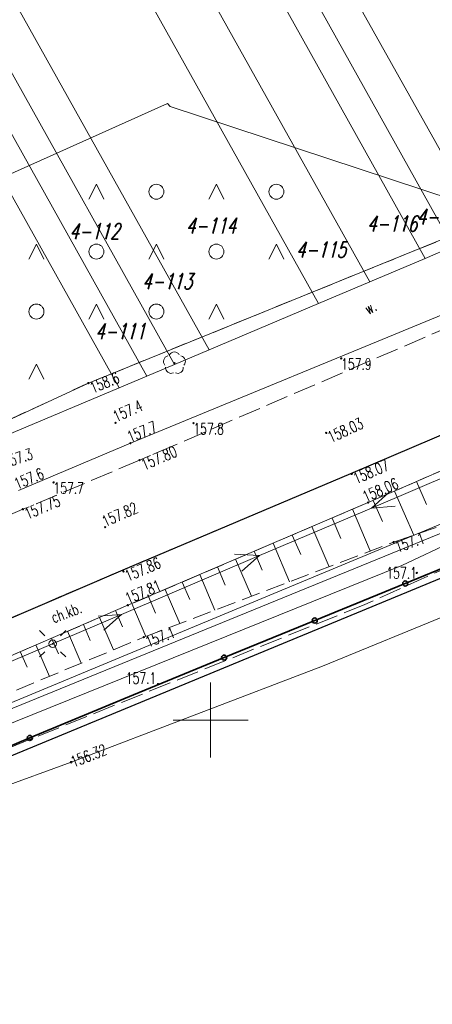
# Model space of a CAD drawing. Header units: metres. Extents: x 7549598 to 7550187, y 5738498 to 5738922.
# Tile 8 of 11: x 7549937 to 7549965, y 5738681 to 5738747. Entities that reach past the tile are written whole.
import ezdxf
from ezdxf.enums import TextEntityAlignment as Align

# ---------------------------------------------------------------- set-up
doc = ezdxf.new("R2010")
doc.units = ezdxf.units.M
doc.header["$MEASUREMENT"] = 0
for name, pattern in [('1', [0]), ('1_1', [0]), ('1_14', [1, -1]), ('1_OTKC', [1.5, 1, -0.5]), ('1_OTKJ', [2, 1.5, -0.5]), ('1_OTKK', [0]), ('1_OTKR', [0]), ('1_OTRK', [1.75, 1.25, -0.5]), ('1_OTRKG', [1.75, 1.25, -0.5]), ('1_OTSP', [1.5, 1, -0.5]), ('1_OTZZ', [1.5, 1, -0.5]), ('3_SUEP_A', [0]), ('3_SUGP', [0]), ('3_SUPP_P', [2, 1.5, -0.5]), ('3_SUWP', [0])]:
    doc.linetypes.add(name, pattern=pattern)
doc.layers.get('0').update_dxf_attribs({"color": 250, "linetype": 'CONTINUOUS', "lineweight": 100})
for name, color, linetype, lineweight in [('Dzialki', 90, '1', 18), ('Numery_dzialek', 90, 'CONTINUOUS', 9), ('OTK_E_T_1', 7, 'CONTINUOUS', 0), ('OTK_E_T_4', 7, 'CONTINUOUS', 0), ('OTK_L_0', 7, '1_OTKJ', 18), ('OTK_L_1', 7, '1_OTKK', 25), ('OTK_L_2', 7, '1_OTKC', 18), ('OTK_L_5', 7, 'CONTINUOUS', 18), ('OTO_L_0', 7, 'CONTINUOUS', 35), ('OTR_L_1', 7, '1_OTRK', 18), ('OTR_T_0', 7, 'CONTINUOUS', 18), ('OTR_T_1', 7, 'CONTINUOUS', 18), ('OTS_L_1', 7, '1_OTSP', 18), ('OTZ_L_0', 7, '1_OTZZ', 18), ('Podzial_sekcyjny_krzyze', 7, '1', 0), ('SUE_T_3', 7, 'CONTINUOUS', 18), ('SUEP_L_0', 1, '3_SUEP_A', 18), ('SUP_T_2', 7, 'CONTINUOUS', 18), ('SUWP_L_0', 5, '3_SUWP', 18)]:
    doc.layers.add(name, color=color, linetype=linetype, lineweight=lineweight)
for name, color, linetype, lineweight, true_color in [('OTZ_T_0', 7, 'CONTINUOUS', 18, 0x008000), ('P_SUKP_L_0', 7, '3_SUPP_P', 18, 0x803300), ('SUGP_L_0', 7, '3_SUGP', 18, 0xbfbf00), ('SUGR_T_0', 7, 'CONTINUOUS', 18, 0xbfbf00)]:
    doc.layers.add(name, color=color, linetype=linetype, lineweight=lineweight, true_color=true_color)
doc.styles.get("Standard").update_dxf_attribs({"font": 'Simplex.SHX', "width": 0.75})

# ---------------------------------------------------------------- blocks, each defined once
blk = doc.blocks.new('2_OTRS')
at = {"linetype": 'Continuous'}
blk.add_circle((0, 0), 0.045, dxfattribs=at)
blk = doc.blocks.new('2_OTRN')
at = {"linetype": 'Continuous'}
blk.add_circle((0, 0), 0.045, dxfattribs=at)
blk = doc.blocks.new('2_OTZZ')
at = {"linetype": 'Continuous'}
for p, q in [((-2, 2.5), (-2.5, 1.5)), ((-1.5, 1.5), (-2, 2.5)), ((2, -1.5), (1.5, -2.5)), ((2.5, -2.5), (2, -1.5))]:
    blk.add_line(p, q, dxfattribs=at)
for centre in [(2, 2), (-2, -2)]:
    blk.add_circle(centre, 0.5, dxfattribs=at)
blk = doc.blocks.new('2_OTZL')
at = {"linetype": 'Continuous'}
blk.add_circle((0, 0), 0.045, dxfattribs=at)
for centre, start, end in [((0, 0.375), 30.14012, 149.85988), ((-0.357, 0.116), 102.14447, 221.86002), ((0.357, 0.116), 318.13998, 77.85553), ((-0.22, -0.303), 174.14818, 293.85423), ((0.22, -0.303), 246.14577, 5.85182)]:
    blk.add_arc(centre, 0.375, start, end, dxfattribs=at)
blk = doc.blocks.new('4_SUEO_W')
at = {"linetype": 'Continuous'}
for p, q in [((-0.53035, 0.53035), (-0.8839, 0.8839)), ((0.53035, 0.53035), (0.8839, 0.8839)), ((-0.53035, -0.53035), (-0.8839, -0.8839)), ((0.53035, -0.53035), (0.8839, -0.8839))]:
    blk.add_line(p, q, dxfattribs=at)
blk.add_circle((0, 0), 0.025, dxfattribs=at)
blk = doc.blocks.new('4_SUPP')
at = {"linetype": 'Continuous'}
blk.add_circle((0, 0), 0.25, dxfattribs=at)
blk = doc.blocks.new('4_SUPS')
at = {"linetype": 'Continuous'}
blk.add_circle((0, 0), 0.0625, dxfattribs=at)

msp = doc.modelspace()

# ---------------------------------------------------------------- linework, layer by layer
at = {"layer": 'Dzialki'}
for p, q in [((7549916.88, 5738824.77), (7549968.37, 5738732.52)), ((7549914.87, 5738823.46), (7549966.16, 5738731.59)), ((7549913.19, 5738822.37), (7549964.31, 5738730.8)), ((7549909.85, 5738820.19), (7549960.62, 5738729.24)), ((7549906.74, 5738818.16), (7549957.19, 5738727.79)), ((7549900.14, 5738813.85), (7549949.9, 5738724.71)), ((7549898.04, 5738812.49), (7549947.59, 5738723.73)), ((7549896.37, 5738811.4), (7549945.74, 5738722.95)), ((7549894.69, 5738810.3), (7549943.9, 5738722.17)), ((7549964.31, 5738730.8), (7549966.16, 5738731.59)), ((7549960.62, 5738729.24), (7549964.31, 5738730.8)), ((7549957.19, 5738727.79), (7549960.62, 5738729.24)), ((7549949.9, 5738724.71), (7549957.19, 5738727.79)), ((7549947.59, 5738723.73), (7549949.9, 5738724.71)), ((7549945.74, 5738722.95), (7549947.59, 5738723.73)), ((7549943.9, 5738722.17), (7549945.74, 5738722.95)), ((7549936.41, 5738719), (7549943.9, 5738722.17)), ((7549888.39, 5738681.03), (7549973.31, 5738716.39))]:
    msp.add_line(p, q, dxfattribs=at)
at = {"layer": 'OTK_L_0', "linetype": '1_OTKJ'}
for p, q in [((7549969.81, 5738727.92), (7549945.27, 5738717.34)), ((7549959.35, 5738716.44), (7549971.76, 5738721.76)), ((7549945.27, 5738717.34), (7549937.49, 5738714.06)), ((7549944.17, 5738710.03), (7549959.35, 5738716.44)), ((7549937.49, 5738714.06), (7549930.95, 5738711.32)), ((7549929.33, 5738703.66), (7549944.17, 5738710.03))]:
    msp.add_line(p, q, dxfattribs=at)
at = {"layer": 'OTK_L_1', "linetype": '1_OTKK'}
for p, q in [((7549959.35, 5738716.44), (7549971.76, 5738721.76)), ((7549944.17, 5738710.03), (7549959.35, 5738716.44)), ((7549974.7, 5738713.32), (7549906.33, 5738685.06)), ((7549929.33, 5738703.66), (7549944.17, 5738710.03))]:
    msp.add_line(p, q, dxfattribs=at)
at = {"layer": 'OTK_L_2', "linetype": '1_OTKC'}
for p, q in [((7549971.76, 5738721.76), (7549959.35, 5738716.44)), ((7549959.35, 5738716.44), (7549944.17, 5738710.03)), ((7549944.17, 5738710.03), (7549929.33, 5738703.66))]:
    msp.add_line(p, q, dxfattribs=at)
at = {"layer": 'OTK_L_2', "linetype": '1_14'}
for p, q in [((7549960.51, 5738714.51), (7549972.4, 5738719.69)), ((7549944.49, 5738707.66), (7549960.51, 5738714.51)), ((7549935.24, 5738703.67), (7549944.49, 5738707.66))]:
    msp.add_line(p, q, dxfattribs=at)
at = {"layer": 'OTK_L_5', "linetype": '1_OTKR'}
for p, q in [((7549941.85, 5738722.48), (7549967.54, 5738732.92)), ((7549969.56, 5738728.74), (7549944.66, 5738718.47)), ((7549928.57, 5738716.34), (7549941.85, 5738722.48)), ((7549944.66, 5738718.47), (7549937.19, 5738715.31))]:
    msp.add_line(p, q, dxfattribs=at)
at = {"layer": 'OTO_L_0'}
for p, q in [((7549969.02, 5738711.586), (7549962.983, 5738709.112)), ((7549962.983, 5738709.112), (7549956.945, 5738706.638)), ((7549956.945, 5738706.638), (7549950.908, 5738704.164)), ((7549950.908, 5738704.164), (7549944.87, 5738701.69)), ((7549944.87, 5738701.69), (7549937.948, 5738698.802)), ((7549937.948, 5738698.802), (7549931.869, 5738696.266))]:
    msp.add_line(p, q, dxfattribs=at)
for centre in [(7549962.983, 5738709.112), (7549956.945, 5738706.638), (7549950.908, 5738704.164), (7549937.948, 5738698.802)]:
    msp.add_circle(centre, 0.17, dxfattribs=at)
at = {"layer": 'OTR_L_1', "linetype": '1_OTRKG'}
for p, q in [((7549972.4, 5738719.69), (7549960.51, 5738714.51)), ((7549960.51, 5738714.51), (7549944.49, 5738707.66)), ((7549944.49, 5738707.66), (7549935.24, 5738703.67))]:
    msp.add_line(p, q, dxfattribs=at)
at = {"layer": 'OTR_L_1', "linetype": '1_OTRK'}
for p, q in [((7549962.2, 5738711.87), (7549973.6, 5738715.81)), ((7549945.56, 5738705.53), (7549962.2, 5738711.87)), ((7549930.59, 5738699.32), (7549945.56, 5738705.53))]:
    msp.add_line(p, q, dxfattribs=at)
at = {"layer": 'OTR_L_1', "linetype": '1_1'}
for p, q in [((7549963.737, 5738715.916), (7549964.402, 5738714.388)), ((7549962.267, 5738715.275), (7549963.548, 5738712.336)), ((7549960.851, 5738714.658), (7549961.468, 5738713.242)), ((7549959.461, 5738714.061), (7549960.65, 5738711.28)), ((7549958.097, 5738713.478), (7549958.68, 5738712.115)), ((7549955.45, 5738712.346), (7549956.01, 5738711.036)), ((7549956.76, 5738712.907), (7549957.904, 5738710.233)), ((7549954.165, 5738711.797), (7549955.264, 5738709.227)), ((7549952.905, 5738711.258), (7549953.444, 5738709.999)), ((7549951.671, 5738710.73), (7549952.727, 5738708.261)), ((7549950.46, 5738710.213), (7549950.978, 5738709.002)), ((7549948.109, 5738709.208), (7549948.607, 5738708.044)), ((7549949.273, 5738709.705), (7549950.288, 5738707.331)), ((7549946.969, 5738708.72), (7549947.944, 5738706.438)), ((7549944.754, 5738707.773), (7549945.692, 5738705.58)), ((7549945.85, 5738708.242), (7549946.329, 5738707.123)), ((7549943.668, 5738707.305), (7549944.136, 5738706.219)), ((7549942.589, 5738706.84), (7549943.52, 5738704.684)), ((7549940.455, 5738705.92), (7549941.373, 5738703.793)), ((7549941.519, 5738706.378), (7549941.981, 5738705.308)), ((7549939.399, 5738705.464), (7549939.855, 5738704.408)), ((7549937.31, 5738704.563), (7549937.759, 5738703.521)), ((7549938.351, 5738705.012), (7549939.255, 5738702.915))]:
    msp.add_line(p, q, dxfattribs=at)
at = {"layer": 'OTS_L_1', "linetype": '1_OTSP'}
msp.add_line((7549974.7, 5738713.32), (7549906.33, 5738685.06), dxfattribs=at)
at = {"layer": 'OTZ_L_0', "linetype": '1_14'}
for p, q in [((7549947.12, 5738741.13), (7549902.07, 5738720.97)), ((7549947.299, 5738740.939), (7549947.12, 5738741.13)), ((7549968.011, 5738734.1), (7549947.299, 5738740.939))]:
    msp.add_line(p, q, dxfattribs=at)
at = {"layer": 'OTZ_L_0', "linetype": '1_OTZZ'}
for p, q in [((7549941.85, 5738722.48), (7549967.54, 5738732.92)), ((7549928.57, 5738716.34), (7549941.85, 5738722.48))]:
    msp.add_line(p, q, dxfattribs=at)
at = {"layer": 'P_SUKP_L_0', "linetype": '3_SUPP_P'}
for p, q in [((7549997.33, 5738724.33), (7549960.29, 5738707.71)), ((7549960.29, 5738707.71), (7549926.65, 5738694.15))]:
    msp.add_line(p, q, dxfattribs=at)
at = {"layer": 'Podzial_sekcyjny_krzyze'}
for p, q in [((7549950, 5738697.5), (7549950, 5738702.5)), ((7549947.5, 5738700), (7549952.5, 5738700))]:
    msp.add_line(p, q, dxfattribs=at)
at = {"layer": 'SUEP_L_0', "linetype": '3_SUEP_A'}
for p, q in [((7549960.723, 5738714.147), (7549969.922, 5738718.068)), ((7549974.13, 5738716.04), (7549918.88, 5738693.48)), ((7549961.907, 5738715.196), (7549960.723, 5738714.147)), ((7549953.269, 5738710.971), (7549960.723, 5738714.147)), ((7549960.723, 5738714.147), (7549962.299, 5738714.276)), ((7549951.595, 5738711.073), (7549953.269, 5738710.971)), ((7549944.07, 5738707.05), (7549953.269, 5738710.971)), ((7549953.269, 5738710.971), (7549952.085, 5738709.923)), ((7549939.47, 5738705.09), (7549944.07, 5738707.05)), ((7549942.494, 5738706.922), (7549944.07, 5738707.05)), ((7549944.07, 5738707.05), (7549942.886, 5738706.002)), ((7549934.868, 5738703.136), (7549939.47, 5738705.09))]:
    msp.add_line(p, q, dxfattribs=at)
at = {"layer": 'SUGP_L_0', "linetype": '3_SUGP'}
for p, q in [((7549957.46, 5738703.6), (7550002.17, 5738721.92)), ((7549940.71, 5738697.18), (7549957.46, 5738703.6)), ((7549929.58, 5738693.14), (7549940.71, 5738697.18))]:
    msp.add_line(p, q, dxfattribs=at)
at = {"layer": 'SUWP_L_0', "linetype": '3_SUWP'}
for p, q in [((7549985.92, 5738721.2), (7549962.76, 5738710.32)), ((7549962.76, 5738710.32), (7549919.27, 5738692.76))]:
    msp.add_line(p, q, dxfattribs=at)

# ---------------------------------------------------------------- block references
at = {"layer": 'OTR_T_0'}
for p in [(7549957.71, 5738719.16), (7549945.27, 5738717.34), (7549959.41, 5738716.42), (7549960.51, 5738714.51), (7549937.49, 5738714.06), (7549942.97, 5738712.87), (7549944.19, 5738709.92), (7549944.49, 5738707.66)]:
    msp.add_blockref('2_OTRS', p, dxfattribs=at)
at = {"layer": 'OTR_T_1'}
for p in [(7549958.71, 5738724.13), (7549941.85, 5738722.48), (7549943.67, 5738719.83), (7549948.86, 5738719.81), (7549944.66, 5738718.47), (7549939.53, 5738715.86), (7549962.2, 5738711.87), (7549963.75, 5738709.82), (7549945.56, 5738705.53), (7549946.5, 5738702.4)]:
    msp.add_blockref('2_OTRN', p, dxfattribs=at)
at = {"layer": 'OTZ_L_0'}
for p in [(7549944.388, 5738733.256), (7549952.388, 5738733.256), (7549940.388, 5738729.256), (7549948.388, 5738729.256), (7549936.388, 5738725.256)]:
    msp.add_blockref('2_OTZZ', p, dxfattribs=at)
at = {"layer": 'OTZ_T_0'}
msp.add_blockref('2_OTZL', (7549947.59, 5738723.81), dxfattribs=at)
at = {"layer": 'SUE_T_3'}
for name in ['4_SUEO_W', '4_SUPP']:
    msp.add_blockref(name, (7549939.47, 5738705.09), dxfattribs=at)
at = {"layer": 'SUGR_T_0'}
msp.add_blockref('4_SUPS', (7549940.71, 5738697.18), dxfattribs=at)
at = {"layer": 'SUP_T_2'}
msp.add_blockref('4_SUPP', (7549939.47, 5738705.09), dxfattribs=at)

# ---------------------------------------------------------------- texts
at = {"layer": 'Numery_dzialek', "oblique": 15, "width": 0.7}
for s, p in [('4-117', (7549963.75, 5738734.12)), ('4-114', (7549948.36, 5738733.51)), ('4-116', (7549960.439, 5738733.649)), ('4-112', (7549940.59, 5738733.14)), ('4-115', (7549955.7, 5738731.91)), ('4-113', (7549945.44, 5738729.8)), ('4-111', (7549942.31, 5738726.46))]:
    msp.add_text(s, height=1.05, dxfattribs=at).set_placement(p, align=Align.TOP_LEFT)
at = {"layer": 'OTK_E_T_1', "lineweight": 9, "width": 0.7}
msp.add_text('ch.kb.', height=0.75, rotation=20.32314, dxfattribs=at).set_placement((7549940.385, 5738707.171), align=Align.MIDDLE)
at = {"layer": 'OTK_E_T_4', "lineweight": 9, "width": 0.7}
msp.add_text('w.', height=0.75, rotation=28.17859, dxfattribs=at).set_placement((7549960.667, 5738727.537), align=Align.MIDDLE)
at = {"layer": 'OTR_T_0', "lineweight": 9, "width": 0.7}
for s, rotation, p in [('158.03', 24.87245, (7549957.71, 5738719.16)), ('157.80', 23.32246, (7549945.27, 5738717.34)), ('158.07', 23.34402, (7549959.41, 5738716.42)), ('158.06', 23.54401, (7549960.045, 5738715.198)), ('157.75', 22.85998, (7549937.49, 5738714.06)), ('157.86', 23.06947, (7549944.19, 5738709.92)), ('157.81', 23.14799, (7549944.206, 5738708.408))]:
    msp.add_text(s, height=0.75, rotation=rotation, dxfattribs=at).set_placement(p, align=Align.TOP_LEFT)
msp.add_text('157.82', height=0.75, rotation=24.05977, dxfattribs=at).set_placement((7549942.97, 5738712.87))
at = {"layer": 'OTR_T_1', "lineweight": 9, "width": 0.7}
for s, p in [('157.9', (7549958.71, 5738724.13)), ('157.8', (7549948.86, 5738719.81)), ('157.7', (7549939.53, 5738715.86)), ('157.1', (7549961.73, 5738710.191)), ('157.1', (7549944.352, 5738703.175))]:
    msp.add_text(s, height=0.75, dxfattribs=at).set_placement(p, align=Align.TOP_LEFT)
for s, rotation, p in [('158.6', 22.11603, (7549941.85, 5738722.48)), ('157.4', 23.88123, (7549943.398, 5738720.56)), ('157.7', 22.41, (7549944.342, 5738719.197)), ('157.3', 18.63092, (7549936.059, 5738717.506)), ('157.6', 22.93199, (7549936.814, 5738716.059)), ('157.1', 19.06586, (7549962.2, 5738711.87)), ('157.1', 20.85731, (7549945.56, 5738705.53))]:
    msp.add_text(s, height=0.75, rotation=rotation, dxfattribs=at).set_placement(p, align=Align.TOP_LEFT)
at = {"layer": 'SUGR_T_0', "lineweight": 9, "width": 0.7}
msp.add_text('156.32', height=0.75, rotation=20.97102, dxfattribs=at).set_placement((7549940.71, 5738697.18), align=Align.MIDDLE_LEFT)

doc.saveas('drawing.dxf')
